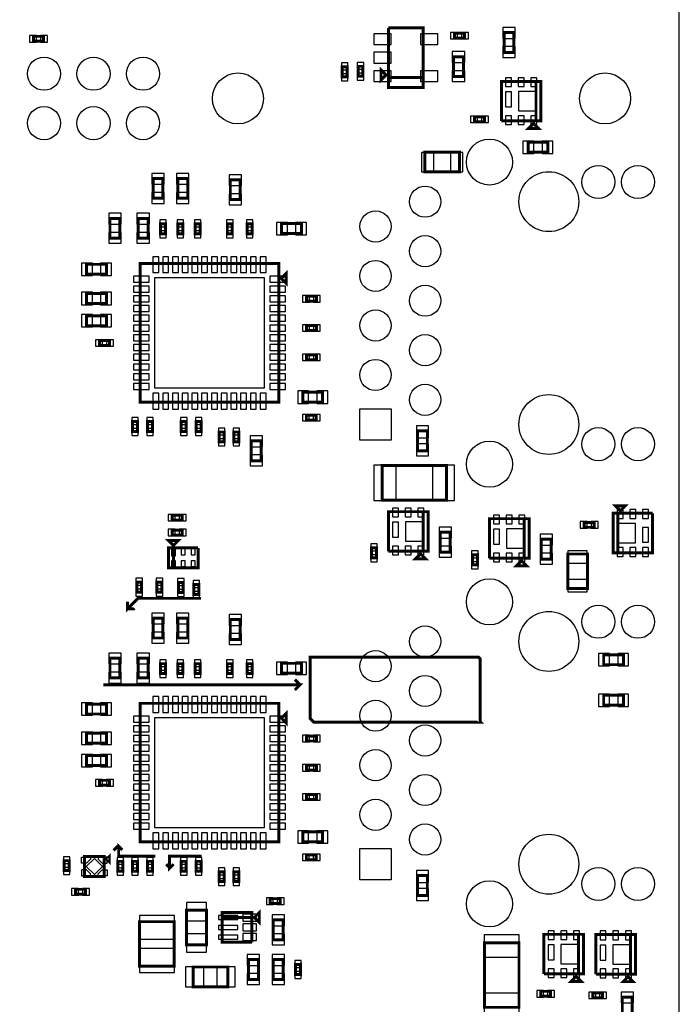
# Model space of a CAD drawing. Extents: x -287 to 3987, y -100 to 6443.
# Tile 9 of 10: x 1914 to 3246, y 3168 to 5157. Entities that reach past the tile are written whole.
import ezdxf

# ---------------------------------------------------------------- set-up
doc = ezdxf.new("R2010")
doc.units = 0
for name, color, linetype in [('BG_OUTLINE', 95, 'CONTINUOUS'), ('PG_ASSEMBLY_BOTTOM', 52, 'CONTINUOUS'), ('PIN_BOTTOM', 1, 'CONTINUOUS')]:
    doc.layers.add(name, color=color, linetype=linetype)

msp = doc.modelspace()

# ---------------------------------------------------------------- linework, layer by layer
at = {"layer": 'BG_OUTLINE'}
msp.add_lwpolyline([(-100, 100), (3246.45, 100), (3246.45, 6009.32), (-100, 6009.32)], close=True, dxfattribs=at)
at = {"layer": 'PG_ASSEMBLY_BOTTOM', "const_width": 6}
for points in [[(2728.9, 5039.87), (2658.9, 5039.87), (2658.9, 5139.87)], [(2658.9, 5139.87), (2728.9, 5139.87), (2728.9, 5019.87), (2658.9, 5019.87), (2658.9, 5039.87), (2728.9, 5039.87)], [(2812.51, 5119.16), (2792.51, 5119.16), (2792.51, 5129.16), (2812.51, 5129.16), (2812.51, 5119.16)], [(2892.47, 5090.4), (2892.47, 5130.4), (2912.47, 5130.4), (2912.47, 5090.4), (2892.47, 5090.4)], [(1942.24, 5122.9), (1962.24, 5122.9), (1962.24, 5112.9), (1942.24, 5112.9), (1942.24, 5122.9)], [(2790.47, 5041.76), (2790.47, 5081.76), (2810.47, 5081.76), (2810.47, 5041.76), (2790.47, 5041.76)], [(2565.51, 5041.35), (2565.51, 5061.35), (2575.51, 5061.35), (2575.51, 5041.35), (2565.51, 5041.35)], [(2607.51, 5062.35), (2607.51, 5042.35), (2597.51, 5042.35), (2597.51, 5062.35), (2607.51, 5062.35)], [(2653.9, 5044.87), (2643.9, 5034.87), (2643.9, 5054.87), (2653.9, 5044.87)], [(2887, 4952), (2887, 5032), (2967, 5032), (2967, 4952), (2957, 4952), (2957, 5032)], [(2957, 5032), (2957, 4952), (2887, 4952)], [(2832.69, 4960.42), (2852.69, 4960.42), (2852.69, 4950.42), (2832.69, 4950.42), (2832.69, 4960.42)], [(2952, 4947), (2962, 4937), (2942, 4937), (2952, 4947)], [(2941, 4909), (2981, 4909), (2981, 4889), (2941, 4889), (2941, 4909)], [(2802.46, 4848.98), (2732.46, 4848.98), (2732.46, 4888.98), (2802.46, 4888.98), (2802.46, 4848.98)], [(2203.52, 4835.92), (2203.52, 4795.92), (2183.52, 4795.92), (2183.52, 4835.92), (2203.52, 4835.92)], [(2253.52, 4835.92), (2253.52, 4795.92), (2233.52, 4795.92), (2233.52, 4835.92), (2253.52, 4835.92)], [(2359.6, 4833.16), (2359.6, 4793.16), (2339.6, 4793.16), (2339.6, 4833.16), (2359.6, 4833.16)], [(2116.52, 4755.22), (2116.52, 4715.22), (2096.52, 4715.22), (2096.52, 4755.22), (2116.52, 4755.22)], [(2173.52, 4755.22), (2173.52, 4715.22), (2153.52, 4715.22), (2153.52, 4755.22), (2173.52, 4755.22)], [(2208.52, 4744.11), (2208.52, 4724.11), (2198.52, 4724.11), (2198.52, 4744.11), (2208.52, 4744.11)], [(2243.52, 4744.11), (2243.52, 4724.11), (2233.52, 4724.11), (2233.52, 4744.11), (2243.52, 4744.11)], [(2268.52, 4724.11), (2268.52, 4744.11), (2278.52, 4744.11), (2278.52, 4724.11), (2268.52, 4724.11)], [(2333.54, 4724.11), (2333.54, 4744.11), (2343.54, 4744.11), (2343.54, 4724.11), (2333.54, 4724.11)], [(2373.54, 4724.11), (2373.54, 4744.11), (2383.54, 4744.11), (2383.54, 4724.11), (2373.54, 4724.11)], [(2443.18, 4744.77), (2483.18, 4744.77), (2483.18, 4724.77), (2443.18, 4724.77), (2443.18, 4744.77)], [(2089.25, 4642.47), (2049.25, 4642.47), (2049.25, 4662.47), (2089.25, 4662.47), (2089.25, 4642.47)], [(2437.49, 4384), (2157.49, 4384), (2157.49, 4664), (2437.49, 4664), (2437.49, 4384)], [(2442.49, 4634), (2452.49, 4644), (2452.49, 4624), (2442.49, 4634)], [(2089.25, 4583.47), (2049.25, 4583.47), (2049.25, 4603.47), (2089.25, 4603.47), (2089.25, 4583.47)], [(2493.31, 4597.9), (2513.31, 4597.9), (2513.31, 4587.9), (2493.31, 4587.9), (2493.31, 4597.9)], [(2049.25, 4558.47), (2089.25, 4558.47), (2089.25, 4538.47), (2049.25, 4538.47), (2049.25, 4558.47)], [(2493.31, 4538.84), (2513.31, 4538.84), (2513.31, 4528.84), (2493.31, 4528.84), (2493.31, 4538.84)], [(2095.25, 4498.47), (2075.25, 4498.47), (2075.25, 4508.47), (2095.25, 4508.47), (2095.25, 4498.47)], [(2493.31, 4479.79), (2513.31, 4479.79), (2513.31, 4469.79), (2493.31, 4469.79), (2493.31, 4479.79)], [(2486.04, 4404.22), (2526.04, 4404.22), (2526.04, 4384.22), (2486.04, 4384.22), (2486.04, 4404.22)], [(2513.1, 4347.87), (2493.1, 4347.87), (2493.1, 4357.87), (2513.1, 4357.87), (2513.1, 4347.87)], [(2152.22, 4344.89), (2152.22, 4324.89), (2142.22, 4324.89), (2142.22, 4344.89), (2152.22, 4344.89)], [(2182.22, 4344.89), (2182.22, 4324.89), (2172.22, 4324.89), (2172.22, 4344.89), (2182.22, 4344.89)], [(2250.55, 4344.89), (2250.55, 4324.89), (2240.55, 4324.89), (2240.55, 4344.89), (2250.55, 4344.89)], [(2280.55, 4344.89), (2280.55, 4324.89), (2270.55, 4324.89), (2270.55, 4344.89), (2280.55, 4344.89)], [(2316.86, 4303.89), (2316.86, 4323.89), (2326.86, 4323.89), (2326.86, 4303.89), (2316.86, 4303.89)], [(2356.86, 4323.89), (2356.86, 4303.89), (2346.86, 4303.89), (2346.86, 4323.89), (2356.86, 4323.89)], [(2717.51, 4286.01), (2717.51, 4326.01), (2737.51, 4326.01), (2737.51, 4286.01), (2717.51, 4286.01)], [(2381.87, 4265.85), (2381.87, 4305.85), (2401.87, 4305.85), (2401.87, 4265.85), (2381.87, 4265.85)], [(2776.04, 4186.38), (2646.04, 4186.38), (2646.04, 4256.38), (2776.04, 4256.38), (2776.04, 4186.38)], [(3127.54, 4164.87), (3117.54, 4174.87), (3137.54, 4174.87), (3127.54, 4164.87)], [(2222.19, 4155.85), (2242.19, 4155.85), (2242.19, 4145.85), (2222.19, 4145.85), (2222.19, 4155.85)], [(2659, 4083), (2659, 4163), (2739, 4163), (2739, 4083), (2729, 4083), (2729, 4163)], [(2729, 4163), (2729, 4083), (2659, 4083)], [(3192.54, 4159.87), (3192.54, 4079.87), (3112.54, 4079.87), (3112.54, 4159.87), (3122.54, 4159.87), (3122.54, 4079.87)], [(3122.54, 4079.87), (3122.54, 4159.87), (3192.54, 4159.87)], [(2862.95, 4068.86), (2862.95, 4148.86), (2942.95, 4148.86), (2942.95, 4068.86), (2932.95, 4068.86), (2932.95, 4148.86)], [(2932.95, 4148.86), (2932.95, 4068.86), (2862.95, 4068.86)], [(3054.38, 4141.34), (3074.38, 4141.34), (3074.38, 4131.34), (3054.38, 4131.34), (3054.38, 4141.34)], [(2222.19, 4125.85), (2242.19, 4125.85), (2242.19, 4115.85), (2222.19, 4115.85), (2222.19, 4125.85)], [(2763.66, 4081.52), (2763.66, 4121.52), (2783.66, 4121.52), (2783.66, 4081.52), (2763.66, 4081.52)], [(2224.57, 4094.83), (2214.57, 4104.83), (2234.57, 4104.83), (2224.57, 4094.83)], [(2967.61, 4067.38), (2967.61, 4107.38), (2987.61, 4107.38), (2987.61, 4067.38), (2967.61, 4067.38)], [(2274.57, 4089.83), (2274.57, 4049.83), (2214.57, 4049.83), (2214.57, 4089.83), (2224.57, 4089.83), (2224.57, 4049.83)], [(2224.57, 4049.83), (2224.57, 4089.83), (2274.57, 4089.83)], [(2624.58, 4069.69), (2624.58, 4089.69), (2634.58, 4089.69), (2634.58, 4069.69), (2624.58, 4069.69)], [(2724, 4078), (2734, 4068), (2714, 4068), (2724, 4078)], [(2828.53, 4055.55), (2828.53, 4075.55), (2838.53, 4075.55), (2838.53, 4055.55), (2828.53, 4055.55)], [(3021.03, 4007.54), (3021.03, 4077.54), (3061.03, 4077.54), (3061.03, 4007.54), (3021.03, 4007.54)], [(2927.95, 4063.86), (2937.95, 4053.86), (2917.95, 4053.86), (2927.95, 4063.86)], [(2150.44, 4000.45), (2150.44, 4020.45), (2160.44, 4020.45), (2160.44, 4000.45), (2150.44, 4000.45)], [(2201.41, 4020.45), (2201.41, 4000.45), (2191.41, 4000.45), (2191.41, 4020.45), (2201.41, 4020.45)], [(2244.57, 4020), (2244.57, 4000), (2234.57, 4000), (2234.57, 4020), (2244.57, 4020)], [(2275.97, 4016.03), (2275.97, 3996.03), (2265.97, 3996.03), (2265.97, 4016.03), (2275.97, 4016.03)], [(2280, 3988), (2153, 3988), (2132, 3967), (2132, 3981)], [(2132, 3967), (2145, 3967), (2146, 3968)], [(2203.52, 3947.87), (2203.52, 3907.87), (2183.52, 3907.87), (2183.52, 3947.87), (2203.52, 3947.87)], [(2253.52, 3947.87), (2253.52, 3907.87), (2233.52, 3907.87), (2233.52, 3947.87), (2253.52, 3947.87)], [(2359.6, 3945.11), (2359.6, 3905.11), (2339.6, 3905.11), (2339.6, 3945.11), (2359.6, 3945.11)], [(2116.52, 3867.17), (2116.52, 3827.17), (2096.52, 3827.17), (2096.52, 3867.17), (2116.52, 3867.17)], [(2173.52, 3867.17), (2173.52, 3827.17), (2153.52, 3827.17), (2153.52, 3867.17), (2173.52, 3867.17)], [(2208.52, 3856.06), (2208.52, 3836.06), (2198.52, 3836.06), (2198.52, 3856.06), (2208.52, 3856.06)], [(2243.52, 3856.06), (2243.52, 3836.06), (2233.52, 3836.06), (2233.52, 3856.06), (2243.52, 3856.06)], [(2268.52, 3836.06), (2268.52, 3856.06), (2278.52, 3856.06), (2278.52, 3836.06), (2268.52, 3836.06)], [(2333.54, 3836.06), (2333.54, 3856.06), (2343.54, 3856.06), (2343.54, 3836.06), (2333.54, 3836.06)], [(2373.54, 3836.06), (2373.54, 3856.06), (2383.54, 3856.06), (2383.54, 3836.06), (2373.54, 3836.06)], [(2443.18, 3856.72), (2483.18, 3856.72), (2483.18, 3836.72), (2443.18, 3836.72), (2443.18, 3856.72)], [(2844, 3866), (2844, 3739), (2845, 3738), (2508, 3738), (2501, 3745), (2501, 3869), (2841, 3869), (2844, 3866)], [(3093.66, 3874.04), (3133.66, 3874.04), (3133.66, 3854.04), (3093.66, 3854.04), (3093.66, 3874.04)], [(2480, 3813), (2480, 3814), (2470, 3824)], [(2083, 3813), (2480, 3813), (2470, 3803)], [(2437.49, 3495.95), (2157.49, 3495.95), (2157.49, 3775.95), (2437.49, 3775.95), (2437.49, 3495.95)], [(3133.66, 3772.18), (3093.66, 3772.18), (3093.66, 3792.18), (3133.66, 3792.18), (3133.66, 3772.18)], [(2089.25, 3754.42), (2049.25, 3754.42), (2049.25, 3774.42), (2089.25, 3774.42), (2089.25, 3754.42)], [(2442.49, 3745.95), (2452.49, 3755.95), (2452.49, 3735.95), (2442.49, 3745.95)], [(2089.25, 3695.42), (2049.25, 3695.42), (2049.25, 3715.42), (2089.25, 3715.42), (2089.25, 3695.42)], [(2493.31, 3709.85), (2513.31, 3709.85), (2513.31, 3699.85), (2493.31, 3699.85), (2493.31, 3709.85)], [(2049.25, 3670.42), (2089.25, 3670.42), (2089.25, 3650.42), (2049.25, 3650.42), (2049.25, 3670.42)], [(2493.31, 3650.79), (2513.31, 3650.79), (2513.31, 3640.79), (2493.31, 3640.79), (2493.31, 3650.79)], [(2095.25, 3610.42), (2075.25, 3610.42), (2075.25, 3620.42), (2095.25, 3620.42), (2095.25, 3610.42)], [(2493.31, 3591.74), (2513.31, 3591.74), (2513.31, 3581.74), (2493.31, 3581.74), (2493.31, 3591.74)], [(2486.04, 3516.17), (2526.04, 3516.17), (2526.04, 3496.17), (2486.04, 3496.17), (2486.04, 3516.17)], [(2114, 3487), (2112, 3487), (2104, 3479)], [(2188, 3467), (2114, 3467), (2114, 3487), (2121, 3480)], [(2013.78, 3458.22), (2013.78, 3438.22), (2003.78, 3438.22), (2003.78, 3458.22), (2013.78, 3458.22)], [(2084.88, 3426.44), (2044.88, 3426.44), (2044.88, 3466.44), (2084.88, 3466.44), (2084.88, 3426.44)], [(2089.88, 3461.44), (2094.88, 3466.44), (2094.88, 3456.44), (2089.88, 3461.44)], [(2122.22, 3456.84), (2122.22, 3436.84), (2112.22, 3436.84), (2112.22, 3456.84), (2122.22, 3456.84)], [(2152.22, 3456.84), (2152.22, 3436.84), (2142.22, 3436.84), (2142.22, 3456.84), (2152.22, 3456.84)], [(2182.22, 3456.84), (2182.22, 3436.84), (2172.22, 3436.84), (2172.22, 3456.84), (2182.22, 3456.84)], [(2282, 3467), (2217, 3467), (2217, 3443), (2225, 3451)], [(2250.55, 3456.84), (2250.55, 3436.84), (2240.55, 3436.84), (2240.55, 3456.84), (2250.55, 3456.84)], [(2280.55, 3456.84), (2280.55, 3436.84), (2270.55, 3436.84), (2270.55, 3456.84), (2280.55, 3456.84)], [(2513.1, 3459.82), (2493.1, 3459.82), (2493.1, 3469.82), (2513.1, 3469.82), (2513.1, 3459.82)], [(2217, 3443), (2217, 3444), (2210, 3451)], [(2316.86, 3415.84), (2316.86, 3435.84), (2326.86, 3435.84), (2326.86, 3415.84), (2316.86, 3415.84)], [(2356.86, 3435.84), (2356.86, 3415.84), (2346.86, 3415.84), (2346.86, 3435.84), (2356.86, 3435.84)], [(2717.51, 3387.96), (2717.51, 3427.96), (2737.51, 3427.96), (2737.51, 3387.96), (2717.51, 3387.96)], [(2026.93, 3400.35), (2046.93, 3400.35), (2046.93, 3390.35), (2026.93, 3390.35), (2026.93, 3400.35)], [(2440.32, 3371.5), (2420.32, 3371.5), (2420.32, 3381.5), (2440.32, 3381.5), (2440.32, 3371.5)], [(2291.32, 3358.5), (2291.32, 3288.5), (2251.32, 3288.5), (2251.32, 3358.5), (2291.32, 3358.5)], [(2388.14, 3343.5), (2398.14, 3353.5), (2398.14, 3333.5), (2388.14, 3343.5)], [(2383.14, 3293.5), (2323.14, 3293.5), (2323.14, 3353.5), (2383.14, 3353.5), (2383.14, 3343.5), (2323.14, 3343.5)], [(2323.14, 3343.5), (2383.14, 3343.5), (2383.14, 3293.5)], [(2446.32, 3338.5), (2446.32, 3298.5), (2426.32, 3298.5), (2426.32, 3338.5), (2446.32, 3338.5)], [(2226.32, 3335.04), (2226.32, 3245.04), (2156.32, 3245.04), (2156.32, 3335.04), (2226.32, 3335.04)], [(3043.03, 3309.46), (3043.03, 3229.46), (2973.03, 3229.46)], [(2973.03, 3229.46), (2973.03, 3309.46), (3053.03, 3309.46), (3053.03, 3229.46), (3043.03, 3229.46), (3043.03, 3309.46)], [(3147.95, 3308.86), (3147.95, 3228.86), (3077.95, 3228.86)], [(3077.95, 3228.86), (3077.95, 3308.86), (3157.95, 3308.86), (3157.95, 3228.86), (3147.95, 3228.86), (3147.95, 3308.86)], [(2922.67, 3292.04), (2922.67, 3162.04), (2852.67, 3162.04), (2852.67, 3292.04), (2922.67, 3292.04)], [(2396.32, 3258.5), (2396.32, 3218.5), (2376.32, 3218.5), (2376.32, 3258.5), (2396.32, 3258.5)], [(2426.32, 3218.5), (2426.32, 3258.5), (2446.32, 3258.5), (2446.32, 3218.5), (2426.32, 3218.5)], [(2264.32, 3243.5), (2334.32, 3243.5), (2334.32, 3203.5), (2264.32, 3203.5), (2264.32, 3243.5)], [(2471.32, 3228.5), (2471.32, 3248.5), (2481.32, 3248.5), (2481.32, 3228.5), (2471.32, 3228.5)], [(3038.03, 3224.46), (3048.03, 3214.46), (3028.03, 3214.46), (3038.03, 3224.46)], [(3142.95, 3223.86), (3152.95, 3213.86), (3132.95, 3213.86), (3142.95, 3223.86)], [(2966.41, 3194.32), (2986.41, 3194.32), (2986.41, 3184.32), (2966.41, 3184.32), (2966.41, 3194.32)], [(3071.55, 3191.47), (3091.55, 3191.47), (3091.55, 3181.47), (3071.55, 3181.47), (3071.55, 3191.47)], [(3151.39, 3182.62), (3151.39, 3142.62), (3131.39, 3142.62), (3131.39, 3182.62), (3151.39, 3182.62)]]:
    msp.add_lwpolyline(points, dxfattribs=at)
at = {"layer": 'PIN_BOTTOM'}
for points in [[(2798.49, 5117.66), (2798.49, 5130.66), (2784.49, 5130.66), (2784.49, 5117.66)], [(2820.53, 5117.66), (2820.53, 5130.66), (2806.53, 5130.66), (2806.53, 5117.66)], [(2889.97, 5118.69), (2914.97, 5118.69), (2914.97, 5140.69), (2889.97, 5140.69)], [(1934.22, 5124.4), (1934.22, 5111.4), (1948.22, 5111.4), (1948.22, 5124.4)], [(1956.26, 5124.4), (1956.26, 5111.4), (1970.26, 5111.4), (1970.26, 5124.4)], [(2629.16, 5128.27), (2629.16, 5106.27), (2664.16, 5106.27), (2664.16, 5128.27)], [(2723.64, 5128.27), (2723.64, 5106.27), (2758.64, 5106.27), (2758.64, 5128.27)], [(2629.16, 5090.87), (2629.16, 5068.87), (2664.16, 5068.87), (2664.16, 5090.87)], [(2787.97, 5070.05), (2812.97, 5070.05), (2812.97, 5092.05), (2787.97, 5092.05)], [(2889.97, 5080.11), (2914.97, 5080.11), (2914.97, 5102.11), (2889.97, 5102.11)], [(2609.01, 5070.37), (2596.01, 5070.37), (2596.01, 5056.37), (2609.01, 5056.37)], [(2564.01, 5055.37), (2577.01, 5055.37), (2577.01, 5069.37), (2564.01, 5069.37)], [(2629.16, 5053.47), (2629.16, 5031.47), (2664.16, 5031.47), (2664.16, 5053.47)], [(2723.64, 5053.47), (2723.64, 5031.47), (2758.64, 5031.47), (2758.64, 5053.47)], [(2787.97, 5031.47), (2812.97, 5031.47), (2812.97, 5053.47), (2787.97, 5053.47)], [(2564.01, 5033.33), (2577.01, 5033.33), (2577.01, 5047.33), (2564.01, 5047.33)], [(2609.01, 5048.33), (2596.01, 5048.33), (2596.01, 5034.33), (2609.01, 5034.33)], [(2895.41, 5021.39), (2907.41, 5021.39), (2907.41, 5039.39), (2895.41, 5039.39)], [(2921, 5021.39), (2933, 5021.39), (2933, 5039.39), (2921, 5039.39)], [(2946.59, 5021.39), (2958.59, 5021.39), (2958.59, 5039.39), (2946.59, 5039.39)], [(2895.41, 4980.74), (2907.41, 4980.74), (2907.41, 5010.74), (2895.41, 5010.74)], [(2921.3, 4972.5), (2958.3, 4972.5), (2958.3, 5011.5), (2921.3, 5011.5)], [(2824.67, 4961.92), (2824.67, 4948.92), (2838.67, 4948.92), (2838.67, 4961.92)], [(2846.71, 4961.92), (2846.71, 4948.92), (2860.71, 4948.92), (2860.71, 4961.92)], [(2895.41, 4944.61), (2907.41, 4944.61), (2907.41, 4962.61), (2895.41, 4962.61)], [(2921, 4944.61), (2933, 4944.61), (2933, 4962.61), (2921, 4962.61)], [(2946.59, 4944.61), (2958.59, 4944.61), (2958.59, 4962.61), (2946.59, 4962.61)], [(2930.71, 4911.5), (2930.71, 4886.5), (2952.71, 4886.5), (2952.71, 4911.5)], [(2969.29, 4911.5), (2969.29, 4886.5), (2991.29, 4886.5), (2991.29, 4911.5)], [(2750.83, 4849.48), (2750.83, 4888.48), (2725.83, 4888.48), (2725.83, 4849.48)], [(2809.09, 4849.48), (2809.09, 4888.48), (2784.09, 4888.48), (2784.09, 4849.48)], [(2206.02, 4846.21), (2181.02, 4846.21), (2181.02, 4824.21), (2206.02, 4824.21)], [(2256.02, 4846.21), (2231.02, 4846.21), (2231.02, 4824.21), (2256.02, 4824.21)], [(2362.1, 4843.45), (2337.1, 4843.45), (2337.1, 4821.45), (2362.1, 4821.45)], [(2206.02, 4807.63), (2181.02, 4807.63), (2181.02, 4785.63), (2206.02, 4785.63)], [(2256.02, 4807.63), (2231.02, 4807.63), (2231.02, 4785.63), (2256.02, 4785.63)], [(2362.1, 4804.87), (2337.1, 4804.87), (2337.1, 4782.87), (2362.1, 4782.87)], [(2119.02, 4765.51), (2094.02, 4765.51), (2094.02, 4743.51), (2119.02, 4743.51)], [(2176.02, 4765.51), (2151.02, 4765.51), (2151.02, 4743.51), (2176.02, 4743.51)], [(2210.02, 4752.13), (2197.02, 4752.13), (2197.02, 4738.13), (2210.02, 4738.13)], [(2245.02, 4752.13), (2232.02, 4752.13), (2232.02, 4738.13), (2245.02, 4738.13)], [(2267.02, 4738.13), (2280.02, 4738.13), (2280.02, 4752.13), (2267.02, 4752.13)], [(2332.04, 4738.13), (2345.04, 4738.13), (2345.04, 4752.13), (2332.04, 4752.13)], [(2372.04, 4738.13), (2385.04, 4738.13), (2385.04, 4752.13), (2372.04, 4752.13)], [(2432.89, 4747.27), (2432.89, 4722.27), (2454.89, 4722.27), (2454.89, 4747.27)], [(2471.47, 4747.27), (2471.47, 4722.27), (2493.47, 4722.27), (2493.47, 4747.27)], [(2119.02, 4726.93), (2094.02, 4726.93), (2094.02, 4704.93), (2119.02, 4704.93)], [(2176.02, 4726.93), (2151.02, 4726.93), (2151.02, 4704.93), (2176.02, 4704.93)], [(2210.02, 4730.09), (2197.02, 4730.09), (2197.02, 4716.09), (2210.02, 4716.09)], [(2245.02, 4730.09), (2232.02, 4730.09), (2232.02, 4716.09), (2245.02, 4716.09)], [(2267.02, 4716.09), (2280.02, 4716.09), (2280.02, 4730.09), (2267.02, 4730.09)], [(2332.04, 4716.09), (2345.04, 4716.09), (2345.04, 4730.09), (2332.04, 4730.09)], [(2372.04, 4716.09), (2385.04, 4716.09), (2385.04, 4730.09), (2372.04, 4730.09)], [(2183.22, 4645.8), (2195.22, 4645.8), (2195.22, 4677.8), (2183.22, 4677.8)], [(2202.91, 4645.8), (2214.91, 4645.8), (2214.91, 4677.8), (2202.91, 4677.8)], [(2222.59, 4645.8), (2234.59, 4645.8), (2234.59, 4677.8), (2222.59, 4677.8)], [(2242.28, 4645.8), (2254.28, 4645.8), (2254.28, 4677.8), (2242.28, 4677.8)], [(2261.96, 4645.8), (2273.96, 4645.8), (2273.96, 4677.8), (2261.96, 4677.8)], [(2281.65, 4645.8), (2293.65, 4645.8), (2293.65, 4677.8), (2281.65, 4677.8)], [(2301.33, 4645.8), (2313.33, 4645.8), (2313.33, 4677.8), (2301.33, 4677.8)], [(2321.02, 4645.8), (2333.02, 4645.8), (2333.02, 4677.8), (2321.02, 4677.8)], [(2340.7, 4645.8), (2352.7, 4645.8), (2352.7, 4677.8), (2340.7, 4677.8)], [(2360.39, 4645.8), (2372.39, 4645.8), (2372.39, 4677.8), (2360.39, 4677.8)], [(2380.07, 4645.8), (2392.07, 4645.8), (2392.07, 4677.8), (2380.07, 4677.8)], [(2399.76, 4645.8), (2411.76, 4645.8), (2411.76, 4677.8), (2399.76, 4677.8)], [(2060.96, 4639.97), (2060.96, 4664.97), (2038.96, 4664.97), (2038.96, 4639.97)], [(2099.54, 4639.97), (2099.54, 4664.97), (2077.54, 4664.97), (2077.54, 4639.97)], [(2175.69, 4626.27), (2175.69, 4638.27), (2143.69, 4638.27), (2143.69, 4626.27)], [(2408.49, 4413), (2408.49, 4635), (2186.49, 4635), (2186.49, 4413)], [(2451.29, 4626.27), (2451.29, 4638.27), (2419.29, 4638.27), (2419.29, 4626.27)], [(2175.69, 4606.58), (2175.69, 4618.58), (2143.69, 4618.58), (2143.69, 4606.58)], [(2451.29, 4606.58), (2451.29, 4618.58), (2419.29, 4618.58), (2419.29, 4606.58)], [(2060.96, 4580.97), (2060.96, 4605.97), (2038.96, 4605.97), (2038.96, 4580.97)], [(2099.54, 4580.97), (2099.54, 4605.97), (2077.54, 4605.97), (2077.54, 4580.97)], [(2175.69, 4586.9), (2175.69, 4598.9), (2143.69, 4598.9), (2143.69, 4586.9)], [(2451.29, 4586.9), (2451.29, 4598.9), (2419.29, 4598.9), (2419.29, 4586.9)], [(2485.29, 4599.4), (2485.29, 4586.4), (2499.29, 4586.4), (2499.29, 4599.4)], [(2507.33, 4599.4), (2507.33, 4586.4), (2521.33, 4586.4), (2521.33, 4599.4)], [(2175.69, 4567.21), (2175.69, 4579.21), (2143.69, 4579.21), (2143.69, 4567.21)], [(2451.29, 4567.21), (2451.29, 4579.21), (2419.29, 4579.21), (2419.29, 4567.21)], [(2038.96, 4560.97), (2038.96, 4535.97), (2060.96, 4535.97), (2060.96, 4560.97)], [(2077.54, 4560.97), (2077.54, 4535.97), (2099.54, 4535.97), (2099.54, 4560.97)], [(2175.69, 4547.53), (2175.69, 4559.53), (2143.69, 4559.53), (2143.69, 4547.53)], [(2451.29, 4547.53), (2451.29, 4559.53), (2419.29, 4559.53), (2419.29, 4547.53)], [(2175.69, 4527.84), (2175.69, 4539.84), (2143.69, 4539.84), (2143.69, 4527.84)], [(2451.29, 4527.84), (2451.29, 4539.84), (2419.29, 4539.84), (2419.29, 4527.84)], [(2485.29, 4540.34), (2485.29, 4527.34), (2499.29, 4527.34), (2499.29, 4540.34)], [(2507.33, 4540.34), (2507.33, 4527.34), (2521.33, 4527.34), (2521.33, 4540.34)], [(2175.69, 4508.16), (2175.69, 4520.16), (2143.69, 4520.16), (2143.69, 4508.16)], [(2451.29, 4508.16), (2451.29, 4520.16), (2419.29, 4520.16), (2419.29, 4508.16)], [(2081.23, 4496.97), (2081.23, 4509.97), (2067.23, 4509.97), (2067.23, 4496.97)], [(2103.27, 4496.97), (2103.27, 4509.97), (2089.27, 4509.97), (2089.27, 4496.97)], [(2175.69, 4488.47), (2175.69, 4500.47), (2143.69, 4500.47), (2143.69, 4488.47)], [(2451.29, 4488.47), (2451.29, 4500.47), (2419.29, 4500.47), (2419.29, 4488.47)], [(2175.69, 4468.79), (2175.69, 4480.79), (2143.69, 4480.79), (2143.69, 4468.79)], [(2451.29, 4468.79), (2451.29, 4480.79), (2419.29, 4480.79), (2419.29, 4468.79)], [(2485.29, 4481.29), (2485.29, 4468.29), (2499.29, 4468.29), (2499.29, 4481.29)], [(2507.33, 4481.29), (2507.33, 4468.29), (2521.33, 4468.29), (2521.33, 4481.29)], [(2175.69, 4449.1), (2175.69, 4461.1), (2143.69, 4461.1), (2143.69, 4449.1)], [(2451.29, 4449.1), (2451.29, 4461.1), (2419.29, 4461.1), (2419.29, 4449.1)], [(2175.69, 4429.42), (2175.69, 4441.42), (2143.69, 4441.42), (2143.69, 4429.42)], [(2451.29, 4429.42), (2451.29, 4441.42), (2419.29, 4441.42), (2419.29, 4429.42)], [(2175.69, 4409.73), (2175.69, 4421.73), (2143.69, 4421.73), (2143.69, 4409.73)], [(2451.29, 4409.73), (2451.29, 4421.73), (2419.29, 4421.73), (2419.29, 4409.73)], [(2183.22, 4370.2), (2195.22, 4370.2), (2195.22, 4402.2), (2183.22, 4402.2)], [(2202.91, 4370.2), (2214.91, 4370.2), (2214.91, 4402.2), (2202.91, 4402.2)], [(2222.59, 4370.2), (2234.59, 4370.2), (2234.59, 4402.2), (2222.59, 4402.2)], [(2242.28, 4370.2), (2254.28, 4370.2), (2254.28, 4402.2), (2242.28, 4402.2)], [(2261.96, 4370.2), (2273.96, 4370.2), (2273.96, 4402.2), (2261.96, 4402.2)], [(2281.65, 4370.2), (2293.65, 4370.2), (2293.65, 4402.2), (2281.65, 4402.2)], [(2301.33, 4370.2), (2313.33, 4370.2), (2313.33, 4402.2), (2301.33, 4402.2)], [(2321.02, 4370.2), (2333.02, 4370.2), (2333.02, 4402.2), (2321.02, 4402.2)], [(2340.7, 4370.2), (2352.7, 4370.2), (2352.7, 4402.2), (2340.7, 4402.2)], [(2360.39, 4370.2), (2372.39, 4370.2), (2372.39, 4402.2), (2360.39, 4402.2)], [(2380.07, 4370.2), (2392.07, 4370.2), (2392.07, 4402.2), (2380.07, 4402.2)], [(2399.76, 4370.2), (2411.76, 4370.2), (2411.76, 4402.2), (2399.76, 4402.2)], [(2475.75, 4406.72), (2475.75, 4381.72), (2497.75, 4381.72), (2497.75, 4406.72)], [(2514.33, 4406.72), (2514.33, 4381.72), (2536.33, 4381.72), (2536.33, 4406.72)], [(2499.08, 4346.37), (2499.08, 4359.37), (2485.08, 4359.37), (2485.08, 4346.37)], [(2521.12, 4346.37), (2521.12, 4359.37), (2507.12, 4359.37), (2507.12, 4346.37)], [(2664.45, 4307.5), (2601.45, 4307.5), (2601.45, 4370.5), (2664.45, 4370.5)], [(2153.72, 4352.91), (2140.72, 4352.91), (2140.72, 4338.91), (2153.72, 4338.91)], [(2183.72, 4352.91), (2170.72, 4352.91), (2170.72, 4338.91), (2183.72, 4338.91)], [(2252.05, 4352.91), (2239.05, 4352.91), (2239.05, 4338.91), (2252.05, 4338.91)], [(2282.05, 4352.91), (2269.05, 4352.91), (2269.05, 4338.91), (2282.05, 4338.91)], [(2715.51, 4312.12), (2739.51, 4312.12), (2739.51, 4336.12), (2715.51, 4336.12)], [(2153.72, 4330.87), (2140.72, 4330.87), (2140.72, 4316.87), (2153.72, 4316.87)], [(2183.72, 4330.87), (2170.72, 4330.87), (2170.72, 4316.87), (2183.72, 4316.87)], [(2252.05, 4330.87), (2239.05, 4330.87), (2239.05, 4316.87), (2252.05, 4316.87)], [(2282.05, 4330.87), (2269.05, 4330.87), (2269.05, 4316.87), (2282.05, 4316.87)], [(2315.36, 4317.91), (2328.36, 4317.91), (2328.36, 4331.91), (2315.36, 4331.91)], [(2358.36, 4331.91), (2345.36, 4331.91), (2345.36, 4317.91), (2358.36, 4317.91)], [(2379.37, 4294.14), (2404.37, 4294.14), (2404.37, 4316.14), (2379.37, 4316.14)], [(2315.36, 4295.87), (2328.36, 4295.87), (2328.36, 4309.87), (2315.36, 4309.87)], [(2358.36, 4309.87), (2345.36, 4309.87), (2345.36, 4295.87), (2358.36, 4295.87)], [(2715.51, 4275.9), (2739.51, 4275.9), (2739.51, 4299.9), (2715.51, 4299.9)], [(2379.37, 4255.56), (2404.37, 4255.56), (2404.37, 4277.56), (2379.37, 4277.56)], [(2674.48, 4185.88), (2674.48, 4256.88), (2629.48, 4256.88), (2629.48, 4185.88)], [(2792.6, 4185.88), (2792.6, 4256.88), (2747.6, 4256.88), (2747.6, 4185.88)], [(2214.17, 4157.35), (2214.17, 4144.35), (2228.17, 4144.35), (2228.17, 4157.35)], [(2236.21, 4157.35), (2236.21, 4144.35), (2250.21, 4144.35), (2250.21, 4157.35)], [(2667.41, 4152.39), (2679.41, 4152.39), (2679.41, 4170.39), (2667.41, 4170.39)], [(2693, 4152.39), (2705, 4152.39), (2705, 4170.39), (2693, 4170.39)], [(2718.59, 4152.39), (2730.59, 4152.39), (2730.59, 4170.39), (2718.59, 4170.39)], [(2871.36, 4138.25), (2883.36, 4138.25), (2883.36, 4156.25), (2871.36, 4156.25)], [(2896.95, 4138.25), (2908.95, 4138.25), (2908.95, 4156.25), (2896.95, 4156.25)], [(2922.54, 4138.25), (2934.54, 4138.25), (2934.54, 4156.25), (2922.54, 4156.25)], [(3132.95, 4167.26), (3120.95, 4167.26), (3120.95, 4149.26), (3132.95, 4149.26)], [(3158.54, 4167.26), (3146.54, 4167.26), (3146.54, 4149.26), (3158.54, 4149.26)], [(3184.13, 4167.26), (3172.13, 4167.26), (3172.13, 4149.26), (3184.13, 4149.26)], [(2667.41, 4111.74), (2679.41, 4111.74), (2679.41, 4141.74), (2667.41, 4141.74)], [(2693.3, 4103.5), (2730.3, 4103.5), (2730.3, 4142.5), (2693.3, 4142.5)], [(3046.36, 4142.84), (3046.36, 4129.84), (3060.36, 4129.84), (3060.36, 4142.84)], [(3068.4, 4142.84), (3068.4, 4129.84), (3082.4, 4129.84), (3082.4, 4142.84)], [(3158.24, 4139.37), (3121.24, 4139.37), (3121.24, 4100.37), (3158.24, 4100.37)], [(2214.17, 4127.35), (2214.17, 4114.35), (2228.17, 4114.35), (2228.17, 4127.35)], [(2236.21, 4127.35), (2236.21, 4114.35), (2250.21, 4114.35), (2250.21, 4127.35)], [(2761.16, 4109.81), (2786.16, 4109.81), (2786.16, 4131.81), (2761.16, 4131.81)], [(2871.36, 4097.6), (2883.36, 4097.6), (2883.36, 4127.6), (2871.36, 4127.6)], [(2897.25, 4089.36), (2934.25, 4089.36), (2934.25, 4128.36), (2897.25, 4128.36)], [(2965.11, 4095.67), (2990.11, 4095.67), (2990.11, 4117.67), (2965.11, 4117.67)], [(3184.13, 4131.13), (3172.13, 4131.13), (3172.13, 4101.13), (3184.13, 4101.13)], [(2623.08, 4083.71), (2636.08, 4083.71), (2636.08, 4097.71), (2623.08, 4097.71)], [(2228.89, 4087.66), (2220.89, 4087.66), (2220.89, 4073.66), (2228.89, 4073.66)], [(2248.57, 4087.64), (2240.57, 4087.64), (2240.57, 4075.64), (2248.57, 4075.64)], [(2268.25, 4087.64), (2260.25, 4087.64), (2260.25, 4075.64), (2268.25, 4075.64)], [(2667.41, 4075.61), (2679.41, 4075.61), (2679.41, 4093.61), (2667.41, 4093.61)], [(2693, 4075.61), (2705, 4075.61), (2705, 4093.61), (2693, 4093.61)], [(2718.59, 4075.61), (2730.59, 4075.61), (2730.59, 4093.61), (2718.59, 4093.61)], [(2761.16, 4071.23), (2786.16, 4071.23), (2786.16, 4093.23), (2761.16, 4093.23)], [(2827.03, 4069.57), (2840.03, 4069.57), (2840.03, 4083.57), (2827.03, 4083.57)], [(2871.36, 4061.47), (2883.36, 4061.47), (2883.36, 4079.47), (2871.36, 4079.47)], [(2896.95, 4061.47), (2908.95, 4061.47), (2908.95, 4079.47), (2896.95, 4079.47)], [(2922.54, 4061.47), (2934.54, 4061.47), (2934.54, 4079.47), (2922.54, 4079.47)], [(2965.11, 4057.09), (2990.11, 4057.09), (2990.11, 4079.09), (2965.11, 4079.09)], [(3021.53, 4059.17), (3060.53, 4059.17), (3060.53, 4084.17), (3021.53, 4084.17)], [(3132.95, 4090.48), (3120.95, 4090.48), (3120.95, 4072.48), (3132.95, 4072.48)], [(3158.54, 4090.48), (3146.54, 4090.48), (3146.54, 4072.48), (3158.54, 4072.48)], [(3184.13, 4090.48), (3172.13, 4090.48), (3172.13, 4072.48), (3184.13, 4072.48)], [(2228.89, 4064.02), (2220.89, 4064.02), (2220.89, 4052.02), (2228.89, 4052.02)], [(2248.57, 4064.02), (2240.57, 4064.02), (2240.57, 4052.02), (2248.57, 4052.02)], [(2268.25, 4064.02), (2260.25, 4064.02), (2260.25, 4052.02), (2268.25, 4052.02)], [(2623.08, 4061.67), (2636.08, 4061.67), (2636.08, 4075.67), (2623.08, 4075.67)], [(2827.03, 4047.53), (2840.03, 4047.53), (2840.03, 4061.53), (2827.03, 4061.53)], [(2148.94, 4014.47), (2161.94, 4014.47), (2161.94, 4028.47), (2148.94, 4028.47)], [(2202.91, 4028.47), (2189.91, 4028.47), (2189.91, 4014.47), (2202.91, 4014.47)], [(2246.07, 4028.02), (2233.07, 4028.02), (2233.07, 4014.02), (2246.07, 4014.02)], [(2277.47, 4024.05), (2264.47, 4024.05), (2264.47, 4010.05), (2277.47, 4010.05)], [(3021.53, 4000.91), (3060.53, 4000.91), (3060.53, 4025.91), (3021.53, 4025.91)], [(2148.94, 3992.43), (2161.94, 3992.43), (2161.94, 4006.43), (2148.94, 4006.43)], [(2202.91, 4006.43), (2189.91, 4006.43), (2189.91, 3992.43), (2202.91, 3992.43)], [(2246.07, 4005.98), (2233.07, 4005.98), (2233.07, 3991.98), (2246.07, 3991.98)], [(2277.47, 4002.01), (2264.47, 4002.01), (2264.47, 3988.01), (2277.47, 3988.01)], [(2206.02, 3958.16), (2181.02, 3958.16), (2181.02, 3936.16), (2206.02, 3936.16)], [(2256.02, 3958.16), (2231.02, 3958.16), (2231.02, 3936.16), (2256.02, 3936.16)], [(2362.1, 3955.4), (2337.1, 3955.4), (2337.1, 3933.4), (2362.1, 3933.4)], [(2206.02, 3919.58), (2181.02, 3919.58), (2181.02, 3897.58), (2206.02, 3897.58)], [(2256.02, 3919.58), (2231.02, 3919.58), (2231.02, 3897.58), (2256.02, 3897.58)], [(2362.1, 3916.82), (2337.1, 3916.82), (2337.1, 3894.82), (2362.1, 3894.82)], [(2119.02, 3877.46), (2094.02, 3877.46), (2094.02, 3855.46), (2119.02, 3855.46)], [(2176.02, 3877.46), (2151.02, 3877.46), (2151.02, 3855.46), (2176.02, 3855.46)], [(2210.02, 3864.08), (2197.02, 3864.08), (2197.02, 3850.08), (2210.02, 3850.08)], [(2245.02, 3864.08), (2232.02, 3864.08), (2232.02, 3850.08), (2245.02, 3850.08)], [(2267.02, 3850.08), (2280.02, 3850.08), (2280.02, 3864.08), (2267.02, 3864.08)], [(2332.04, 3850.08), (2345.04, 3850.08), (2345.04, 3864.08), (2332.04, 3864.08)], [(2372.04, 3850.08), (2385.04, 3850.08), (2385.04, 3864.08), (2372.04, 3864.08)], [(2432.89, 3859.22), (2432.89, 3834.22), (2454.89, 3834.22), (2454.89, 3859.22)], [(2471.47, 3859.22), (2471.47, 3834.22), (2493.47, 3834.22), (2493.47, 3859.22)], [(3083.37, 3876.54), (3083.37, 3851.54), (3105.37, 3851.54), (3105.37, 3876.54)], [(3121.95, 3876.54), (3121.95, 3851.54), (3143.95, 3851.54), (3143.95, 3876.54)], [(2119.02, 3838.88), (2094.02, 3838.88), (2094.02, 3816.88), (2119.02, 3816.88)], [(2176.02, 3838.88), (2151.02, 3838.88), (2151.02, 3816.88), (2176.02, 3816.88)], [(2210.02, 3842.04), (2197.02, 3842.04), (2197.02, 3828.04), (2210.02, 3828.04)], [(2245.02, 3842.04), (2232.02, 3842.04), (2232.02, 3828.04), (2245.02, 3828.04)], [(2267.02, 3828.04), (2280.02, 3828.04), (2280.02, 3842.04), (2267.02, 3842.04)], [(2332.04, 3828.04), (2345.04, 3828.04), (2345.04, 3842.04), (2332.04, 3842.04)], [(2372.04, 3828.04), (2385.04, 3828.04), (2385.04, 3842.04), (2372.04, 3842.04)], [(2183.22, 3757.75), (2195.22, 3757.75), (2195.22, 3789.75), (2183.22, 3789.75)], [(2202.91, 3757.75), (2214.91, 3757.75), (2214.91, 3789.75), (2202.91, 3789.75)], [(2222.59, 3757.75), (2234.59, 3757.75), (2234.59, 3789.75), (2222.59, 3789.75)], [(2242.28, 3757.75), (2254.28, 3757.75), (2254.28, 3789.75), (2242.28, 3789.75)], [(2261.96, 3757.75), (2273.96, 3757.75), (2273.96, 3789.75), (2261.96, 3789.75)], [(2281.65, 3757.75), (2293.65, 3757.75), (2293.65, 3789.75), (2281.65, 3789.75)], [(2301.33, 3757.75), (2313.33, 3757.75), (2313.33, 3789.75), (2301.33, 3789.75)], [(2321.02, 3757.75), (2333.02, 3757.75), (2333.02, 3789.75), (2321.02, 3789.75)], [(2340.7, 3757.75), (2352.7, 3757.75), (2352.7, 3789.75), (2340.7, 3789.75)], [(2360.39, 3757.75), (2372.39, 3757.75), (2372.39, 3789.75), (2360.39, 3789.75)], [(2380.07, 3757.75), (2392.07, 3757.75), (2392.07, 3789.75), (2380.07, 3789.75)], [(2399.76, 3757.75), (2411.76, 3757.75), (2411.76, 3789.75), (2399.76, 3789.75)], [(3105.37, 3769.68), (3105.37, 3794.68), (3083.37, 3794.68), (3083.37, 3769.68)], [(3143.95, 3769.68), (3143.95, 3794.68), (3121.95, 3794.68), (3121.95, 3769.68)], [(2060.96, 3751.92), (2060.96, 3776.92), (2038.96, 3776.92), (2038.96, 3751.92)], [(2099.54, 3751.92), (2099.54, 3776.92), (2077.54, 3776.92), (2077.54, 3751.92)], [(2175.69, 3738.22), (2175.69, 3750.22), (2143.69, 3750.22), (2143.69, 3738.22)], [(2408.49, 3524.95), (2408.49, 3746.95), (2186.49, 3746.95), (2186.49, 3524.95)], [(2451.29, 3738.22), (2451.29, 3750.22), (2419.29, 3750.22), (2419.29, 3738.22)], [(2175.69, 3718.53), (2175.69, 3730.53), (2143.69, 3730.53), (2143.69, 3718.53)], [(2451.29, 3718.53), (2451.29, 3730.53), (2419.29, 3730.53), (2419.29, 3718.53)], [(2060.96, 3692.92), (2060.96, 3717.92), (2038.96, 3717.92), (2038.96, 3692.92)], [(2099.54, 3692.92), (2099.54, 3717.92), (2077.54, 3717.92), (2077.54, 3692.92)], [(2175.69, 3698.85), (2175.69, 3710.85), (2143.69, 3710.85), (2143.69, 3698.85)], [(2451.29, 3698.85), (2451.29, 3710.85), (2419.29, 3710.85), (2419.29, 3698.85)], [(2485.29, 3711.35), (2485.29, 3698.35), (2499.29, 3698.35), (2499.29, 3711.35)], [(2507.33, 3711.35), (2507.33, 3698.35), (2521.33, 3698.35), (2521.33, 3711.35)], [(2175.69, 3679.16), (2175.69, 3691.16), (2143.69, 3691.16), (2143.69, 3679.16)], [(2451.29, 3679.16), (2451.29, 3691.16), (2419.29, 3691.16), (2419.29, 3679.16)], [(2038.96, 3672.92), (2038.96, 3647.92), (2060.96, 3647.92), (2060.96, 3672.92)], [(2077.54, 3672.92), (2077.54, 3647.92), (2099.54, 3647.92), (2099.54, 3672.92)], [(2175.69, 3659.48), (2175.69, 3671.48), (2143.69, 3671.48), (2143.69, 3659.48)], [(2451.29, 3659.48), (2451.29, 3671.48), (2419.29, 3671.48), (2419.29, 3659.48)], [(2175.69, 3639.79), (2175.69, 3651.79), (2143.69, 3651.79), (2143.69, 3639.79)], [(2451.29, 3639.79), (2451.29, 3651.79), (2419.29, 3651.79), (2419.29, 3639.79)], [(2485.29, 3652.29), (2485.29, 3639.29), (2499.29, 3639.29), (2499.29, 3652.29)], [(2507.33, 3652.29), (2507.33, 3639.29), (2521.33, 3639.29), (2521.33, 3652.29)], [(2081.23, 3608.92), (2081.23, 3621.92), (2067.23, 3621.92), (2067.23, 3608.92)], [(2103.27, 3608.92), (2103.27, 3621.92), (2089.27, 3621.92), (2089.27, 3608.92)], [(2175.69, 3620.11), (2175.69, 3632.11), (2143.69, 3632.11), (2143.69, 3620.11)], [(2451.29, 3620.11), (2451.29, 3632.11), (2419.29, 3632.11), (2419.29, 3620.11)], [(2175.69, 3600.42), (2175.69, 3612.42), (2143.69, 3612.42), (2143.69, 3600.42)], [(2451.29, 3600.42), (2451.29, 3612.42), (2419.29, 3612.42), (2419.29, 3600.42)], [(2175.69, 3580.74), (2175.69, 3592.74), (2143.69, 3592.74), (2143.69, 3580.74)], [(2451.29, 3580.74), (2451.29, 3592.74), (2419.29, 3592.74), (2419.29, 3580.74)], [(2485.29, 3593.24), (2485.29, 3580.24), (2499.29, 3580.24), (2499.29, 3593.24)], [(2507.33, 3593.24), (2507.33, 3580.24), (2521.33, 3580.24), (2521.33, 3593.24)], [(2175.69, 3561.05), (2175.69, 3573.05), (2143.69, 3573.05), (2143.69, 3561.05)], [(2451.29, 3561.05), (2451.29, 3573.05), (2419.29, 3573.05), (2419.29, 3561.05)], [(2175.69, 3541.37), (2175.69, 3553.37), (2143.69, 3553.37), (2143.69, 3541.37)], [(2451.29, 3541.37), (2451.29, 3553.37), (2419.29, 3553.37), (2419.29, 3541.37)], [(2175.69, 3521.68), (2175.69, 3533.68), (2143.69, 3533.68), (2143.69, 3521.68)], [(2451.29, 3521.68), (2451.29, 3533.68), (2419.29, 3533.68), (2419.29, 3521.68)], [(2183.22, 3482.15), (2195.22, 3482.15), (2195.22, 3514.15), (2183.22, 3514.15)], [(2202.91, 3482.15), (2214.91, 3482.15), (2214.91, 3514.15), (2202.91, 3514.15)], [(2222.59, 3482.15), (2234.59, 3482.15), (2234.59, 3514.15), (2222.59, 3514.15)], [(2242.28, 3482.15), (2254.28, 3482.15), (2254.28, 3514.15), (2242.28, 3514.15)], [(2261.96, 3482.15), (2273.96, 3482.15), (2273.96, 3514.15), (2261.96, 3514.15)], [(2281.65, 3482.15), (2293.65, 3482.15), (2293.65, 3514.15), (2281.65, 3514.15)], [(2301.33, 3482.15), (2313.33, 3482.15), (2313.33, 3514.15), (2301.33, 3514.15)], [(2321.02, 3482.15), (2333.02, 3482.15), (2333.02, 3514.15), (2321.02, 3514.15)], [(2340.7, 3482.15), (2352.7, 3482.15), (2352.7, 3514.15), (2340.7, 3514.15)], [(2360.39, 3482.15), (2372.39, 3482.15), (2372.39, 3514.15), (2360.39, 3514.15)], [(2380.07, 3482.15), (2392.07, 3482.15), (2392.07, 3514.15), (2380.07, 3514.15)], [(2399.76, 3482.15), (2411.76, 3482.15), (2411.76, 3514.15), (2399.76, 3514.15)], [(2475.75, 3518.67), (2475.75, 3493.67), (2497.75, 3493.67), (2497.75, 3518.67)], [(2514.33, 3518.67), (2514.33, 3493.67), (2536.33, 3493.67), (2536.33, 3518.67)], [(2664.45, 3419.45), (2601.45, 3419.45), (2601.45, 3482.45), (2664.45, 3482.45)], [(2015.28, 3466.24), (2002.28, 3466.24), (2002.28, 3452.24), (2015.28, 3452.24)], [(2038.89, 3465.34), (2057.01, 3465.34), (2057.01, 3461.38), (2048.77, 3453.14), (2038.89, 3453.14)], [(2064.88, 3430.18), (2081.14, 3446.44), (2064.88, 3462.7), (2048.62, 3446.44)], [(2090.87, 3465.34), (2072.75, 3465.34), (2072.75, 3461.38), (2080.99, 3453.14), (2090.87, 3453.14)], [(2123.72, 3464.86), (2110.72, 3464.86), (2110.72, 3450.86), (2123.72, 3450.86)], [(2153.72, 3464.86), (2140.72, 3464.86), (2140.72, 3450.86), (2153.72, 3450.86)], [(2183.72, 3464.86), (2170.72, 3464.86), (2170.72, 3450.86), (2183.72, 3450.86)], [(2252.05, 3464.86), (2239.05, 3464.86), (2239.05, 3450.86), (2252.05, 3450.86)], [(2282.05, 3464.86), (2269.05, 3464.86), (2269.05, 3450.86), (2282.05, 3450.86)], [(2499.08, 3458.32), (2499.08, 3471.32), (2485.08, 3471.32), (2485.08, 3458.32)], [(2521.12, 3458.32), (2521.12, 3471.32), (2507.12, 3471.32), (2507.12, 3458.32)], [(2015.28, 3444.2), (2002.28, 3444.2), (2002.28, 3430.2), (2015.28, 3430.2)], [(2123.72, 3442.82), (2110.72, 3442.82), (2110.72, 3428.82), (2123.72, 3428.82)], [(2153.72, 3442.82), (2140.72, 3442.82), (2140.72, 3428.82), (2153.72, 3428.82)], [(2183.72, 3442.82), (2170.72, 3442.82), (2170.72, 3428.82), (2183.72, 3428.82)], [(2252.05, 3442.82), (2239.05, 3442.82), (2239.05, 3428.82), (2252.05, 3428.82)], [(2282.05, 3442.82), (2269.05, 3442.82), (2269.05, 3428.82), (2282.05, 3428.82)], [(2315.36, 3429.86), (2328.36, 3429.86), (2328.36, 3443.86), (2315.36, 3443.86)], [(2358.36, 3443.86), (2345.36, 3443.86), (2345.36, 3429.86), (2358.36, 3429.86)], [(2038.89, 3427.54), (2057.01, 3427.54), (2057.01, 3431.5), (2048.77, 3439.74), (2038.89, 3439.74)], [(2090.87, 3427.54), (2072.75, 3427.54), (2072.75, 3431.5), (2080.99, 3439.74), (2090.87, 3439.74)], [(2315.36, 3407.82), (2328.36, 3407.82), (2328.36, 3421.82), (2315.36, 3421.82)], [(2358.36, 3421.82), (2345.36, 3421.82), (2345.36, 3407.82), (2358.36, 3407.82)], [(2715.51, 3414.07), (2739.51, 3414.07), (2739.51, 3438.07), (2715.51, 3438.07)], [(2018.91, 3401.85), (2018.91, 3388.85), (2032.91, 3388.85), (2032.91, 3401.85)], [(2040.95, 3401.85), (2040.95, 3388.85), (2054.95, 3388.85), (2054.95, 3401.85)], [(2715.51, 3377.85), (2739.51, 3377.85), (2739.51, 3401.85), (2715.51, 3401.85)], [(2426.3, 3370), (2426.3, 3383), (2412.3, 3383), (2412.3, 3370)], [(2448.34, 3370), (2448.34, 3383), (2434.34, 3383), (2434.34, 3370)], [(2291.32, 3373.5), (2251.32, 3373.5), (2251.32, 3336.5), (2291.32, 3336.5)], [(2226.82, 3347.5), (2155.82, 3347.5), (2155.82, 3299.5), (2226.82, 3299.5)], [(2354.92, 3339.18), (2354.92, 3347.18), (2315.92, 3347.18), (2315.92, 3339.18)], [(2392.73, 3336.18), (2392.73, 3350.18), (2364.73, 3350.18), (2364.73, 3336.18)], [(2448.82, 3348.79), (2423.82, 3348.79), (2423.82, 3326.79), (2448.82, 3326.79)], [(2354.92, 3319.5), (2354.92, 3327.5), (2315.92, 3327.5), (2315.92, 3319.5)], [(2392.73, 3316.5), (2392.73, 3330.5), (2364.73, 3330.5), (2364.73, 3316.5)], [(2291.32, 3310.5), (2251.32, 3310.5), (2251.32, 3273.5), (2291.32, 3273.5)], [(2354.92, 3299.82), (2354.92, 3307.82), (2315.92, 3307.82), (2315.92, 3299.82)], [(2392.73, 3296.82), (2392.73, 3310.82), (2364.73, 3310.82), (2364.73, 3296.82)], [(2448.82, 3310.21), (2423.82, 3310.21), (2423.82, 3288.21), (2448.82, 3288.21)], [(2923.17, 3308.6), (2852.17, 3308.6), (2852.17, 3263.6), (2923.17, 3263.6)], [(2981.44, 3298.85), (2993.44, 3298.85), (2993.44, 3316.85), (2981.44, 3316.85)], [(3007.03, 3298.85), (3019.03, 3298.85), (3019.03, 3316.85), (3007.03, 3316.85)], [(3032.62, 3298.85), (3044.62, 3298.85), (3044.62, 3316.85), (3032.62, 3316.85)], [(3086.36, 3298.25), (3098.36, 3298.25), (3098.36, 3316.25), (3086.36, 3316.25)], [(3111.95, 3298.25), (3123.95, 3298.25), (3123.95, 3316.25), (3111.95, 3316.25)], [(3137.54, 3298.25), (3149.54, 3298.25), (3149.54, 3316.25), (3137.54, 3316.25)], [(2981.44, 3258.2), (2993.44, 3258.2), (2993.44, 3288.2), (2981.44, 3288.2)], [(3007.33, 3249.96), (3044.33, 3249.96), (3044.33, 3288.96), (3007.33, 3288.96)], [(3086.36, 3257.6), (3098.36, 3257.6), (3098.36, 3287.6), (3086.36, 3287.6)], [(3112.25, 3249.36), (3149.25, 3249.36), (3149.25, 3288.36), (3112.25, 3288.36)], [(2226.82, 3280.58), (2155.82, 3280.58), (2155.82, 3232.58), (2226.82, 3232.58)], [(2398.82, 3268.79), (2373.82, 3268.79), (2373.82, 3246.79), (2398.82, 3246.79)], [(2423.82, 3246.79), (2448.82, 3246.79), (2448.82, 3268.79), (2423.82, 3268.79)], [(2249.32, 3243.5), (2249.32, 3203.5), (2286.32, 3203.5), (2286.32, 3243.5)], [(2312.32, 3243.5), (2312.32, 3203.5), (2349.32, 3203.5), (2349.32, 3243.5)], [(2469.82, 3242.52), (2482.82, 3242.52), (2482.82, 3256.52), (2469.82, 3256.52)], [(2398.82, 3230.21), (2373.82, 3230.21), (2373.82, 3208.21), (2398.82, 3208.21)], [(2423.82, 3208.21), (2448.82, 3208.21), (2448.82, 3230.21), (2423.82, 3230.21)], [(2469.82, 3220.48), (2482.82, 3220.48), (2482.82, 3234.48), (2469.82, 3234.48)], [(2981.44, 3222.07), (2993.44, 3222.07), (2993.44, 3240.07), (2981.44, 3240.07)], [(3007.03, 3222.07), (3019.03, 3222.07), (3019.03, 3240.07), (3007.03, 3240.07)], [(3032.62, 3222.07), (3044.62, 3222.07), (3044.62, 3240.07), (3032.62, 3240.07)], [(3086.36, 3221.47), (3098.36, 3221.47), (3098.36, 3239.47), (3086.36, 3239.47)], [(3111.95, 3221.47), (3123.95, 3221.47), (3123.95, 3239.47), (3111.95, 3239.47)], [(3137.54, 3221.47), (3149.54, 3221.47), (3149.54, 3239.47), (3137.54, 3239.47)], [(2923.17, 3190.48), (2852.17, 3190.48), (2852.17, 3145.48), (2923.17, 3145.48)], [(2958.39, 3195.82), (2958.39, 3182.82), (2972.39, 3182.82), (2972.39, 3195.82)], [(2980.43, 3195.82), (2980.43, 3182.82), (2994.43, 3182.82), (2994.43, 3195.82)], [(3063.53, 3192.97), (3063.53, 3179.97), (3077.53, 3179.97), (3077.53, 3192.97)], [(3085.57, 3192.97), (3085.57, 3179.97), (3099.57, 3179.97), (3099.57, 3192.97)], [(3153.89, 3192.91), (3128.89, 3192.91), (3128.89, 3170.91), (3153.89, 3170.91)]]:
    msp.add_lwpolyline(points, close=True, dxfattribs=at)
for centre, radius in [((1963.26, 5047.4), 33.5), ((2063.26, 5047.4), 33.5), ((2163.26, 5047.4), 33.5), ((2355, 4997.4), 51.5), ((3096.45, 4997.4), 51.5), ((1963.26, 4947.4), 33.5), ((2063.26, 4947.4), 33.5), ((2163.26, 4947.4), 33.5), ((2862.95, 4869), 46.5), ((3082.95, 4828.76), 33.5), ((3162.95, 4828.76), 33.5), ((2982.95, 4789), 60.5), ((2732.95, 4789), 31.5), ((2632.95, 4739), 31.5), ((2732.95, 4689), 31.5), ((2632.95, 4639), 31.5), ((2732.95, 4589), 31.5), ((2632.95, 4539), 31.5), ((2732.95, 4489), 31.5), ((2632.95, 4439), 31.5), ((2732.95, 4389), 31.5), ((2982.95, 4339), 60.5), ((3082.95, 4299.24), 33.5), ((3162.95, 4299.24), 33.5), ((2862.95, 4259), 46.5), ((2862.95, 3980.95), 46.5), ((2982.95, 3900.95), 60.5), ((3082.95, 3940.71), 33.5), ((3162.95, 3940.71), 33.5), ((2732.95, 3900.95), 31.5), ((2632.95, 3850.95), 31.5), ((2732.95, 3800.95), 31.5), ((2632.95, 3750.95), 31.5), ((2732.95, 3700.95), 31.5), ((2632.95, 3650.95), 31.5), ((2732.95, 3600.95), 31.5), ((2632.95, 3550.95), 31.5), ((2732.95, 3500.95), 31.5), ((2982.95, 3450.95), 60.5), ((3082.95, 3411.19), 33.5), ((3162.95, 3411.19), 33.5), ((2862.95, 3370.95), 46.5)]:
    msp.add_circle(centre, radius, dxfattribs=at)

doc.saveas('drawing.dxf')
